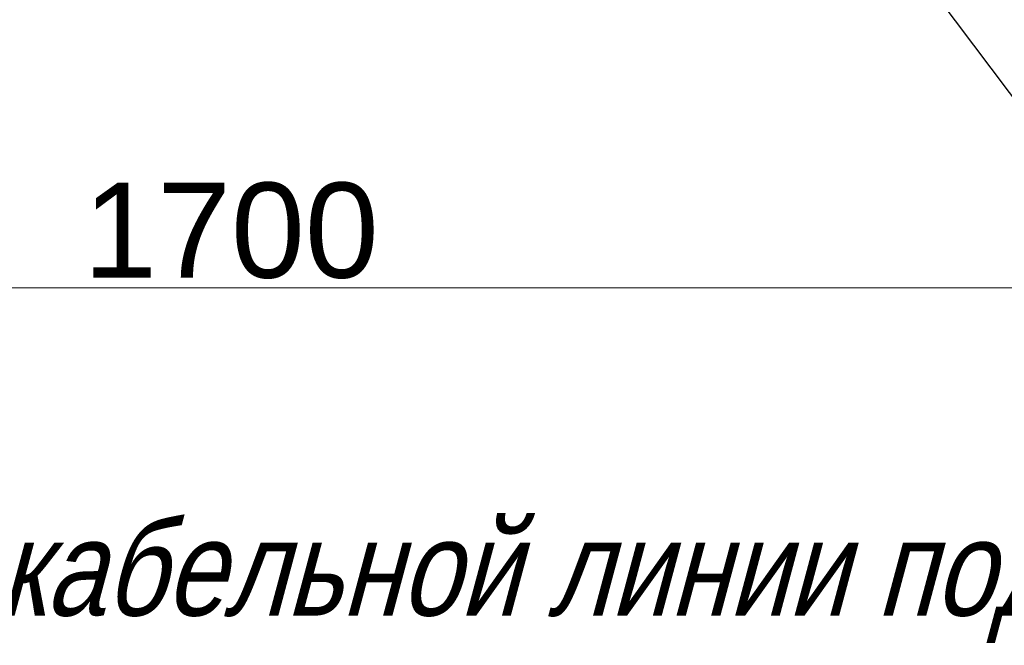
# Model space of a CAD drawing. Header units: millimetres. Extents: x 523209 to 536718, y -48289 to -47398.
# Tile 92 of 116: x 533691 to 533722, y -47905 to -47885. Entities that reach past the tile are written whole.
import ezdxf

# ---------------------------------------------------------------- set-up
doc = ezdxf.new("R2010")
doc.units = ezdxf.units.MM
doc.layers.get('Defpoints').update_dxf_attribs({"color": 140})
doc.layers.add('Оборудование', color=7, linetype='Continuous')
doc.layers.add('Схема', color=1, linetype='Continuous', true_color=0xff0000)
doc.styles.get("Standard").update_dxf_attribs({"font": 'arial.ttf'})
doc.dimstyles.new('1-100(2.5)', dxfattribs={"dimscale": 100, "dimtxt": 2.5, "dimasz": 2, "dimexe": 1, "dimexo": 1, "dimgap": 1, "dimtad": 1, "dimdec": 0, "dimzin": 9, "dimtxsty": 'Standard', "dimblk": 'ARCHTICK', "dimcen": 0, "dimdle": 0.5, "dimclrd": 5, "dimclre": 5, "dimclrt": 5, "dimadec": 0, "dimazin": 0, "dimtm": 1e-09, "dimtfac": 1, "dimtdec": 0, "dimtmove": 0, "dimatfit": 3, "dimldrblk": 'NONE', "dimfxl": 1, "dimlwd": 15, "dimlwe": 15, "dimarcsym": 0})

# ---------------------------------------------------------------- blocks, each defined once
blk = doc.blocks.new('_ArchTick')
at = {"color": 0, "linetype": 'ByBlock', "const_width": 0.15}
blk.add_lwpolyline([(-0.5, -0.5), (0.5, 0.5)], dxfattribs=at)
blk = doc.blocks.new('*D314')
at = {"layer": 'Defpoints', "color": 0, "linetype": 'Continuous', "lineweight": 30, "ltscale": 50, "transparency": 16777216}
for p in [(5205298.7, 918355.4), (5208698.7, 918355.4), (5208698.7, 917583.5)]:
    blk.add_point(p, dxfattribs=at)
at = {"layer": 'Схема', "color": 7, "linetype": 'Continuous', "lineweight": 15, "ltscale": 50, "transparency": 16777216}
for p, q in [((5205298.7, 918335.4), (5205298.7, 917583.5)), ((5208698.7, 918335.4), (5208698.7, 917583.5)), ((5205278.7, 917583.5), (5208718.7, 917583.5))]:
    blk.add_line(p, q, dxfattribs=at)
at = {"layer": 'Схема', "color": 7, "linetype": 'Continuous', "lineweight": 15, "ltscale": 50, "transparency": 16777216, "xscale": 20.00000000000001, "yscale": 20.00000000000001, "zscale": 20.00000000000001, "rotation": 180}
blk.add_blockref('_ArchTick', (5205298.7, 917583.5), dxfattribs=at)
at = {"layer": 'Схема', "color": 7, "linetype": 'Continuous', "lineweight": 15, "ltscale": 50, "transparency": 16777216, "xscale": 20.00000000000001, "yscale": 20.00000000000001, "zscale": 20.00000000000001}
blk.add_blockref('_ArchTick', (5208698.7, 917583.5), dxfattribs=at)
at = {"layer": 'Схема', "color": 7, "linetype": 'Continuous', "lineweight": 20, "ltscale": 50, "transparency": 16777216, "insert": (5206998.7, 917703.5), "char_height": 50, "attachment_point": 5, "bg_fill": 3, "box_fill_scale": 1.1, "bg_fill_color": 256, "bg_fill_true_color": 13158600, "bg_fill_transparency": 0}
blk.add_mtext('{\\H4x;1700}', dxfattribs=at)
blk = doc.blocks.new('_None')
blk = doc.blocks.new('A$Cab4c6fdf')
at = {"layer": 'Схема', "color": 7, "linetype": 'Continuous', "lineweight": 20, "ltscale": 50}
dim = blk.add_linear_dim(base=(5038.9, 10), p1=(1638.9, 781.9), p2=(5038.9, 781.9), text='{\\H4x;1700}', dimstyle='1-100(2.5)', override={"dimtxt": 0.5, "dimasz": 0.2, "dimexe": 0, "dimexo": 0.2, "dimgap": 0.2, "dimdle": 0.2, "dimclrd": 7, "dimclre": 7, "dimclrt": 7, "dimfxl": 0.3, "dimtfill": 1, "dimarcsym": 1}, dxfattribs=at)
dim.commit()
dim.dimension.update_dxf_attribs({"geometry": '*D314', "text_midpoint": (3338.9, 130), "insert": (-5203659.8, -917573.5)})

msp = doc.modelspace()

# ---------------------------------------------------------------- block references
at = {"layer": 'Схема', "color": 7, "linetype": 'Continuous', "lineweight": 30, "ltscale": 100, "xscale": 0.015, "yscale": 0.015, "zscale": 0.015}
msp.add_blockref('A$Cab4c6fdf', (533647.47558, -47893.73126), dxfattribs=at)

# ---------------------------------------------------------------- texts
at = {"layer": 'Оборудование', "oblique": 15, "width": 0.8}
msp.add_text('Прокладка кабельной линии под асфальтовой  дорогой', height=3, dxfattribs=at).set_placement((533672.56837, -47903.92176))

# ---------------------------------------------------------------- next in the draw order: linework, layer by layer
at = {"color": 7}
msp.add_line((533726.20255, -47892.86669), (533715.77839, -47878.96847), dxfattribs=at)

doc.saveas('drawing.dxf')
